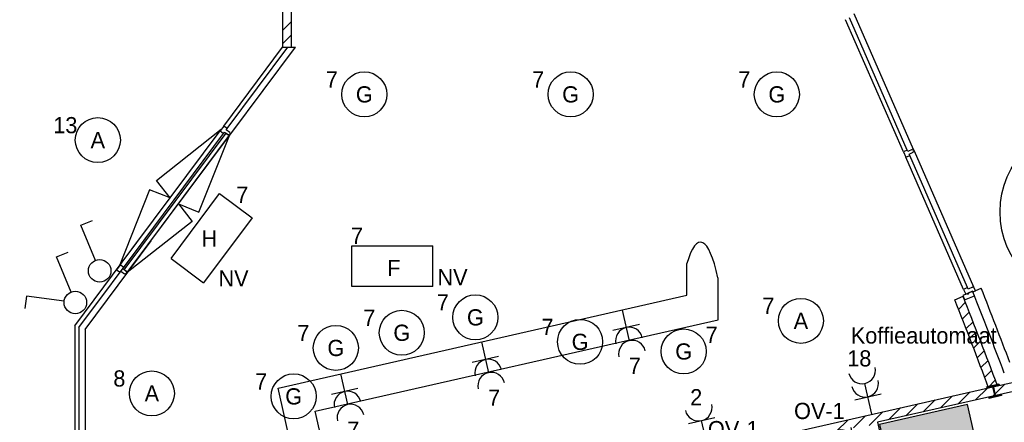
# Model space of a CAD drawing. Header units: millimetres. Extents: x -14827 to 65869, y -40284 to 56382.
# Tile 25 of 53: x 46095 to 57024, y 15739 to 20214. Entities that reach past the tile are written whole.
import ezdxf
from ezdxf.enums import TextEntityAlignment as Align

# ---------------------------------------------------------------- set-up
doc = ezdxf.new("R2010")
doc.units = ezdxf.units.MM
doc.header["$LTSCALE"] = 100
doc.header["$PDMODE"] = 1
for name, color, linetype in [('AA31XI--_HOUT', 242, 'Continuous'), ('AB$8A---_HULPLIJNEN', 7, 'Continuous'), ('AL$8A---_HULPLIJNEN', 1, 'Continuous'), ('EL6212--', 130, 'Continuous'), ('EL6222--', 130, 'Continuous'), ('EL6311--', 130, 'Continuous'), ('EL6350--', 130, 'Continuous'), ('xref', 9, 'Continuous')]:
    doc.layers.add(name, color=color, linetype=linetype)
doc.styles.add('BURO-018', font='BUROFONT', dxfattribs={"height": 180})

# ---------------------------------------------------------------- blocks, each defined once
blk = doc.blocks.new('AVB_IP')
at = {"layer": 'AL$8A---_HULPLIJNEN'}
blk.add_point((0, 0), dxfattribs=at)
blk = doc.blocks.new('111304')
at = {"color": 0, "linetype": 'Continuous'}
for p, q in [((-1.5, 4.5), (1.5, 4.5)), ((0, 1), (0, 4.5))]:
    blk.add_line(p, q, dxfattribs=at)
blk.add_arc((0, 6), 1.5, 180, 0, dxfattribs=at)
at = {"color": 0, "linetype": 'Continuous', "style": 'BURO-018'}
for tag, p in [('E_GKAST', (0, 11.5)), ('E_GROEP', (0, 8.5)), ('E_SGROEP', (4.5, 8.5))]:
    blk.add_attdef(tag, text='', height=1.8, dxfattribs=at).set_placement(p, align=Align.MIDDLE)
at = {"color": 0, "linetype": 'Continuous', "style": 'BURO-018', "flags": 1}
for tag, p in [('E_VERMCODE', (13, 8.5)), ('E_MATCODE', (0, 0))]:
    blk.add_attdef(tag, text='', height=1.8, dxfattribs=at).set_placement(p, align=Align.MIDDLE)
blk = doc.blocks.new('111304A')
at = {"color": 0, "linetype": 'Continuous'}
for p, q in [((0, 1), (0, 4.5)), ((-1.5, 3), (1.5, 3))]:
    blk.add_line(p, q, dxfattribs=at)
for centre in [(0, 6), (0, 4.5)]:
    blk.add_arc(centre, 1.5, 180, 0, dxfattribs=at)
at = {"color": 0, "linetype": 'Continuous', "style": 'BURO-018'}
for tag, p in [('E_GKAST', (0, 11.5)), ('E_GROEP', (0, 8.5)), ('E_SGROEP', (4.5, 8.5))]:
    blk.add_attdef(tag, text='', height=1.8, dxfattribs=at).set_placement(p, align=Align.MIDDLE)
at = {"color": 0, "linetype": 'Continuous', "style": 'BURO-018', "flags": 1}
for tag, p in [('E_VERMCODE', (13, 8.5)), ('E_MATCODE', (0, 0))]:
    blk.add_attdef(tag, text='', height=1.8, dxfattribs=at).set_placement(p, align=Align.MIDDLE)
blk = doc.blocks.new('1116A4C')
at = {"color": 0, "linetype": 'Continuous'}
for p, q in [((-5, 4), (-5, 1)), ((5, 4), (-5, 4)), ((5, 1), (5, 4)), ((-5, 1), (5, 1))]:
    blk.add_line(p, q, dxfattribs=at)
blk.add_solid([(-5, 4), (-5, 1), (5, 4), (5, 1)], dxfattribs=at)
at = {"color": 0, "linetype": 'Continuous', "style": 'BURO-018'}
for tag, p in [('E_GKAST', (0, 15)), ('E_GROEP', (0, 9)), ('E_SGROEP', (4.5, 9)), ('E_KAST', (0, 6))]:
    blk.add_attdef(tag, text='', height=1.8, dxfattribs=at).set_placement(p, align=Align.MIDDLE)
at = {"color": 0, "linetype": 'Continuous', "style": 'BURO-018', "flags": 1}
blk.add_attdef('E_MATCODE', text='', height=1.8, dxfattribs=at).set_placement((0, 0), align=Align.MIDDLE)
blk = doc.blocks.new('1115B3A')
at = {"color": 0, "linetype": 'Continuous'}
blk.add_circle((0, 0), 2.5, dxfattribs=at)
at = {"color": 0, "linetype": 'Continuous', "style": 'BURO-018'}
for tag, p in [('E_GKAST', (0, 8)), ('E_GROEP', (0, 5)), ('E_SGROEP', (4.5, 5)), ('E_ARMCODE', (0, 0)), ('E_SLET', (4.5, -1))]:
    blk.add_attdef(tag, text='', height=1.8, dxfattribs=at).set_placement(p, align=Align.MIDDLE)
blk = doc.blocks.new('1115C3A')
at = {"color": 0, "linetype": 'Continuous'}
for p, q in [((-4.5, 5.5), (4.5, 5.5)), ((-4.5, 1), (-4.5, 5.5)), ((4.5, 1), (4.5, 5.5)), ((4.5, 1), (-4.5, 1))]:
    blk.add_line(p, q, dxfattribs=at)
at = {"color": 0, "linetype": 'Continuous', "style": 'BURO-018'}
for tag, p in [('E_GKAST', (0, 15.17)), ('E_GROEP', (0, 12.17)), ('E_SGROEP', (4.5, 12.17)), ('E_ARMCODE', (0, 8))]:
    blk.add_attdef(tag, text='', height=1.8, dxfattribs=at).set_placement(p, align=Align.MIDDLE)
blk = doc.blocks.new('1114A1')
at = {"color": 0, "linetype": 'Continuous'}
for p, q in [((0.62, 3.33), (2.74, 7)), ((2.74, 7), (3.95, 6.3))]:
    blk.add_line(p, q, dxfattribs=at)
blk.add_circle((0, 2.25), 1.25, dxfattribs=at)
at = {"color": 0, "linetype": 'Continuous', "style": 'BURO-018'}
for tag, p in [('E_SLET1', (3.36, 9)), ('E_GROEP', (0, 0)), ('E_GKAST', (0, 0))]:
    blk.add_attdef(tag, text='', height=1.8, dxfattribs=at).set_placement(p, align=Align.MIDDLE)
at = {"color": 0, "linetype": 'Continuous', "style": 'BURO-018', "flags": 1}
for tag in ['E_MATCODE', 'E_SGROEP']:
    blk.add_attdef(tag, text='', height=1.8, dxfattribs=at).set_placement((0, 0), align=Align.MIDDLE)
blk = doc.blocks.new('111405')
at = {"color": 0, "linetype": 'Continuous'}
for p, q in [((-2.74, 7), (-3.95, 6.3)), ((-0.62, 3.33), (-2.74, 7)), ((0.62, 3.33), (2.74, 7)), ((2.74, 7), (3.95, 6.3))]:
    blk.add_line(p, q, dxfattribs=at)
blk.add_circle((0, 2.25), 1.25, dxfattribs=at)
at = {"color": 0, "linetype": 'Continuous', "style": 'BURO-018'}
for tag, p in [('E_SLET1', (-3.42, 9)), ('E_SLET2', (3.42, 9)), ('E_GROEP', (-49685.21, -14495.88)), ('E_GKAST', (-49685.21, -14495.88))]:
    blk.add_attdef(tag, text='', height=1.8, dxfattribs=at).set_placement(p, align=Align.MIDDLE)
at = {"color": 0, "linetype": 'Continuous', "style": 'BURO-018', "flags": 1}
for tag in ['E_MATCODE', 'E_SGROEP']:
    blk.add_attdef(tag, text='', height=1.8, dxfattribs=at).set_placement((-49685.21, -14495.88), align=Align.MIDDLE)

msp = doc.modelspace()

# ---------------------------------------------------------------- hatches: boundary and pattern name
at = {"layer": 'AA31XI--_HOUT'}
h = msp.add_hatch(dxfattribs=at)
h.set_pattern_fill('', color=256, scale=880, angle=113.6157, style=0, pattern_type=0)
h.set_pattern_definition([])
h.paths.add_polyline_path([(55974, 18704), (55967, 18719), (56013, 18740), (56011, 18744), (56026, 18751), (56017, 18772), (56002, 18765), (56000, 18770), (55953, 18749), (55947, 18765), (55904, 18746), (55930, 18685)])
h = msp.add_hatch(dxfattribs=at)
h.set_pattern_fill('', color=256, scale=880, angle=113.6157, style=0, pattern_type=0)
h.set_pattern_definition([])
h.paths.add_polyline_path([(56704, 17201), (56685, 17243), (56671, 17236), (56669, 17241), (56622, 17220), (56615, 17236), (56572, 17217), (56595, 17164), (56614, 17172), (56617, 17164), (56627, 17168), (56623, 17176), (56672, 17198), (56676, 17189)])

# ---------------------------------------------------------------- linework, layer by layer
at = {"layer": 'EL6350--', "color": 1}
msp.add_circle((57981, 18078), 1004, dxfattribs=at)
at = {"layer": 'xref'}
for p, q in [((49013, 21116), (49013, 19910)), ((49113, 19910), (49113, 21116)), ((55947, 18765), (55305, 20233)), ((56017, 18772), (55358, 20280)), ((49013, 20095), (49113, 20195)), ((55904, 18746), (55262, 20214)), ((49013, 19946), (49113, 20046)), ((48359, 19032), (49013, 19910)), ((48397, 19004), (49071, 19910)), ((48437, 18946), (49155, 19910)), ((49013, 19910), (49155, 19910)), ((47211, 17489), (48319, 18978)), ((47249, 17461), (48357, 18950)), ((47256, 17433), (48385, 18951)), ((48419, 18929), (47287, 17408)), ((47289, 17403), (48424, 18928)), ((47613, 18426), (48332, 18996)), ((48085, 18075), (48424, 18928)), ((48385, 18951), (48419, 18929)), ((56615, 17236), (55974, 18704)), ((56685, 17243), (56026, 18751)), ((56572, 17217), (55930, 18685)), ((47765, 18234), (47613, 18426)), ((47537, 18324), (47198, 17471)), ((47765, 18234), (47537, 18324)), ((47857, 18166), (48009, 17973)), ((47857, 18166), (48085, 18075)), ((48009, 17973), (47289, 17403)), ((46706, 16810), (47448, 17808)), ((46753, 16794), (47486, 17780)), ((46820, 16772), (47553, 17757)), ((53500, 17151), (53500, 17506)), ((47287, 17408), (47256, 17433)), ((53846, 16878), (53846, 17347)), ((56614, 17172), (56562, 17149)), ((56617, 17164), (56614, 17172)), ((56627, 17168), (56617, 17164)), ((56672, 17198), (56623, 17176)), ((56623, 17176), (56627, 17168)), ((56676, 17189), (56672, 17198)), ((56676, 17189), (56768, 17229)), ((56693, 17147), (56676, 17189)), ((48962, 16120), (53500, 17151)), ((56474, 17101), (56566, 17141)), ((56516, 16995), (56593, 17073)), ((56562, 17149), (56566, 17141)), ((56566, 17141), (56583, 17099)), ((56583, 17099), (56693, 17147)), ((56558, 16888), (56635, 16965)), ((49375, 15862), (53846, 16878)), ((56600, 16781), (56677, 16858)), ((56948, 16146), (60373, 16924)), ((46706, 16810), (46706, 13013)), ((46753, 16794), (46753, 13013)), ((46820, 16772), (46820, 12899)), ((56642, 16673), (56719, 16750)), ((56683, 16565), (56760, 16643)), ((56724, 16457), (56802, 16534)), ((56765, 16349), (56843, 16426)), ((56806, 16240), (56884, 16318)), ((57957, 16273), (55617, 15741)), ((56847, 16131), (56924, 16209)), ((49349, 14419), (48962, 16120)), ((53254, 15307), (56850, 16124)), ((56510, 15944), (56643, 16077)), ((56703, 15988), (56836, 16120)), ((56827, 16135), (56963, 16166)), ((56829, 16127), (56827, 16135)), ((56883, 16139), (56829, 16127)), ((56850, 16124), (56948, 16146)), ((56896, 16032), (57029, 16164)), ((56917, 16041), (56897, 16130)), ((56902, 16131), (56923, 16042)), ((56965, 16158), (56911, 16146)), ((56963, 16166), (56965, 16158)), ((56123, 15856), (56256, 15989)), ((56317, 15900), (56449, 16033)), ((56854, 16014), (56908, 16026)), ((56856, 16006), (56854, 16014)), ((56993, 16037), (56856, 16006)), ((56937, 16033), (56991, 16045)), ((56991, 16045), (56993, 16037)), ((49686, 14496), (49375, 15862)), ((55523, 15703), (55676, 15857)), ((55737, 15768), (55870, 15901)), ((55930, 15812), (56063, 15945)), ((55157, 15637), (55290, 15769)), ((55350, 15680), (55483, 15813)), ((55617, 15741), (55756, 15127))]:
    msp.add_line(p, q, dxfattribs=at)
for points in [[(48357, 18950), (48367, 18964), (48408, 18933), (48411, 18937), (48424, 18928), (48437, 18946), (48425, 18956), (48428, 18960), (48387, 18990), (48397, 19004), (48359, 19032), (48319, 18978)], [(55974, 18704), (55967, 18719), (56013, 18740), (56011, 18744), (56026, 18751), (56017, 18772), (56002, 18765), (56000, 18770), (55953, 18749), (55947, 18765), (55904, 18746), (55930, 18685)], [(47209, 17407), (47219, 17421), (47260, 17390), (47263, 17395), (47276, 17385), (47289, 17403), (47277, 17413), (47280, 17417), (47239, 17447), (47249, 17461), (47211, 17489), (47171, 17435)], [(56704, 17201), (56685, 17243), (56671, 17236), (56669, 17241), (56622, 17220), (56615, 17236), (56572, 17217), (56595, 17164), (56614, 17172), (56617, 17164), (56627, 17168), (56623, 17176), (56672, 17198), (56676, 17189)]]:
    msp.add_lwpolyline(points, close=True, dxfattribs=at)
for centre, radius, start, end in [((11062, -896), 49068, 20.4973, 21.6273), ((11062, -896), 49168, 20.5992, 21.6313), ((11062, -896), 48848, 20.3902, 21.6183), ((11062, -896), 48948, 20.3746, 21.6224), ((56885, 16128), 12, 12.7999, 102.7999), ((56914, 16134), 12, 102.7999, 192.7999), ((56906, 16038), 12, 282.7999, 12.7999), ((56934, 16044), 12, 192.7999, 282.7999)]:
    msp.add_arc(centre, radius, start, end, dxfattribs=at)
msp.add_ellipse((53652, 15651), major_axis=(0, -2090), ratio=0.158149, start_param=8.800299, end_param=9.904078, dxfattribs=at)

# ---------------------------------------------------------------- block references
at = {"layer": 'AB$8A---_HULPLIJNEN', "xscale": 0.2000000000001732, "yscale": 0.1999999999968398, "zscale": 0.2, "rotation": 113.6156590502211}
for p in [(56035, 18731), (56704, 17201)]:
    msp.add_blockref('AVB_IP', p, dxfattribs=at)
at = {"layer": 'EL6212--'}
ref = msp.add_blockref('1116A4C', (56216, 15437), dxfattribs=dict(at, xscale=99.99999999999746, yscale=100, zscale=100, rotation=12.799947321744))
ref.add_attrib('E_GKAST', 'OV-1', dxfattribs={"layer": '0', "color": 7, "linetype": 'Continuous', "height": 180, "style": 'BURO-018'}).set_placement((56258, 15361), align=Align.MIDDLE)
at = {"layer": 'EL6222--'}
ref = msp.add_blockref('111304A', (52760, 17085), dxfattribs=dict(at, xscale=99.99999999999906, yscale=100, zscale=100, rotation=192.799947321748))
ref.add_attrib('E_GROEP', '7', dxfattribs={"layer": '0', "color": 7, "linetype": 'Continuous', "height": 180, "style": 'BURO-018'}).set_placement((52923, 16368), align=Align.MIDDLE)
ref = msp.add_blockref('111304A', (55577, 15732), dxfattribs=dict(at, xscale=99.99999999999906, yscale=100, zscale=100, rotation=12.79994732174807))
ref.add_attrib('E_GROEP', '18', dxfattribs={"layer": '0', "color": 7, "linetype": 'Continuous', "height": 180, "style": 'BURO-018'}).set_placement((55414, 16450), align=Align.MIDDLE)
ref.add_attrib('E_VERMCODE', 'Koffieautomaat', dxfattribs={"layer": '0', "color": 7, "linetype": 'Continuous', "height": 180, "style": 'BURO-018'}).set_placement((56129, 16708), align=Align.MIDDLE)
ref = msp.add_blockref('111304A', (51197, 16730), dxfattribs=dict(at, xscale=99.99999999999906, yscale=100, zscale=100, rotation=192.799947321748))
ref.add_attrib('E_GROEP', '7', dxfattribs={"layer": '0', "color": 7, "linetype": 'Continuous', "height": 180, "style": 'BURO-018'}).set_placement((51361, 16013), align=Align.MIDDLE)
ref = msp.add_blockref('111304A', (49635, 16375), dxfattribs=dict(at, xscale=99.99999999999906, yscale=100, zscale=100, rotation=192.799947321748))
ref.add_attrib('E_GROEP', '7', dxfattribs={"layer": '0', "color": 7, "linetype": 'Continuous', "height": 180, "style": 'BURO-018'}).set_placement((49798, 15658), align=Align.MIDDLE)
ref = msp.add_blockref('111304', (53763, 15320), dxfattribs=dict(at, xscale=99.99999999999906, yscale=100, zscale=100, rotation=12.79994732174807))
ref.add_attrib('E_GROEP', '2', dxfattribs={"layer": '0', "color": 7, "linetype": 'Continuous', "height": 180, "style": 'BURO-018'}).set_placement((53604, 16020), align=Align.MIDDLE)
ref.add_attrib('E_GKAST', 'OV-1', dxfattribs={"layer": '0', "color": 7, "linetype": 'Continuous', "height": 180, "style": 'BURO-018'}).set_placement((54015, 15664), align=Align.MIDDLE)
ref = msp.add_blockref('111304A', (55648, 15604), dxfattribs=dict(at, xscale=99.99999999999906, yscale=100, zscale=100, rotation=102.7999473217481))
ref.add_attrib('E_GROEP', '7', dxfattribs={"layer": '0', "color": 7, "linetype": 'Continuous', "height": 180, "style": 'BURO-018'}).set_placement((54930, 15441), align=Align.MIDDLE)
ref.add_attrib('E_GKAST', 'OV-1', dxfattribs={"layer": '0', "color": 7, "linetype": 'Continuous', "height": 180, "style": 'BURO-018'}).set_placement((54971, 15866), align=Align.MIDDLE)
at = {"layer": 'EL6311--'}
ref = msp.add_blockref('1115B3A', (49920, 19384), dxfattribs=dict(at, xscale=100, yscale=100, zscale=100))
ref.add_attrib('E_ARMCODE', 'G', dxfattribs={"layer": '0', "color": 7, "linetype": 'Continuous', "height": 180, "style": 'BURO-018'}).set_placement((49920, 19384), align=Align.MIDDLE)
ref.add_attrib('E_GROEP', '7', dxfattribs={"layer": '0', "color": 7, "linetype": 'Continuous', "height": 180, "style": 'BURO-018'}).set_placement((49559, 19550), align=Align.MIDDLE)
ref = msp.add_blockref('1115B3A', (52210, 19384), dxfattribs=dict(at, xscale=100, yscale=100, zscale=100))
ref.add_attrib('E_ARMCODE', 'G', dxfattribs={"layer": '0', "color": 7, "linetype": 'Continuous', "height": 180, "style": 'BURO-018'}).set_placement((52210, 19384), align=Align.MIDDLE)
ref.add_attrib('E_GROEP', '7', dxfattribs={"layer": '0', "color": 7, "linetype": 'Continuous', "height": 180, "style": 'BURO-018'}).set_placement((51849, 19550), align=Align.MIDDLE)
ref = msp.add_blockref('1115B3A', (54499, 19384), dxfattribs=dict(at, xscale=100, yscale=100, zscale=100))
ref.add_attrib('E_ARMCODE', 'G', dxfattribs={"layer": '0', "color": 7, "linetype": 'Continuous', "height": 180, "style": 'BURO-018'}).set_placement((54499, 19384), align=Align.MIDDLE)
ref.add_attrib('E_GROEP', '7', dxfattribs={"layer": '0', "color": 7, "linetype": 'Continuous', "height": 180, "style": 'BURO-018'}).set_placement((54138, 19550), align=Align.MIDDLE)
ref = msp.add_blockref('1115B3A', (46962, 18876), dxfattribs=dict(at, xscale=100, yscale=100, zscale=100))
ref.add_attrib('E_ARMCODE', 'A', dxfattribs={"layer": '0', "color": 7, "linetype": 'Continuous', "height": 180, "style": 'BURO-018'}).set_placement((46962, 18876), align=Align.MIDDLE)
ref.add_attrib('E_GROEP', '13', dxfattribs={"layer": '0', "color": 7, "linetype": 'Continuous', "height": 180, "style": 'BURO-018'}).set_placement((46601, 19042), align=Align.MIDDLE)
at = {"layer": 'EL6311--', "xscale": 100.0000000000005, "yscale": 100.0000000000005, "zscale": 100, "rotation": 52.48419632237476}
for name, p in [('1114A1', (47161, 17286)), ('111405', (46891, 16934))]:
    msp.add_blockref(name, p, dxfattribs=at)
at = {"layer": 'EL6311--'}
ref = msp.add_blockref('1115B3A', (51153, 16906), dxfattribs=dict(at, xscale=100, yscale=100, zscale=100))
ref.add_attrib('E_ARMCODE', 'G', dxfattribs={"layer": '0', "color": 7, "linetype": 'Continuous', "height": 180, "style": 'BURO-018'}).set_placement((51153, 16906), align=Align.MIDDLE)
ref.add_attrib('E_GROEP', '7', dxfattribs={"layer": '0', "color": 7, "linetype": 'Continuous', "height": 180, "style": 'BURO-018'}).set_placement((50792, 17073), align=Align.MIDDLE)
ref = msp.add_blockref('1115B3A', (54766, 16867), dxfattribs=dict(at, xscale=100, yscale=100, zscale=100))
ref.add_attrib('E_ARMCODE', 'A', dxfattribs={"layer": '0', "color": 7, "linetype": 'Continuous', "height": 180, "style": 'BURO-018'}).set_placement((54766, 16867), align=Align.MIDDLE)
ref.add_attrib('E_GROEP', '7', dxfattribs={"layer": '0', "color": 7, "linetype": 'Continuous', "height": 180, "style": 'BURO-018'}).set_placement((54405, 17034), align=Align.MIDDLE)
ref = msp.add_blockref('1115B3A', (50336, 16735), dxfattribs=dict(at, xscale=100, yscale=100, zscale=100))
ref.add_attrib('E_ARMCODE', 'G', dxfattribs={"layer": '0', "color": 7, "linetype": 'Continuous', "height": 180, "style": 'BURO-018'}).set_placement((50336, 16735), align=Align.MIDDLE)
ref.add_attrib('E_GROEP', '7', dxfattribs={"layer": '0', "color": 7, "linetype": 'Continuous', "height": 180, "style": 'BURO-018'}).set_placement((49975, 16901), align=Align.MIDDLE)
ref = msp.add_blockref('1115B3A', (49604, 16566), dxfattribs=dict(at, xscale=100, yscale=100, zscale=100))
ref.add_attrib('E_ARMCODE', 'G', dxfattribs={"layer": '0', "color": 7, "linetype": 'Continuous', "height": 180, "style": 'BURO-018'}).set_placement((49604, 16566), align=Align.MIDDLE)
ref.add_attrib('E_GROEP', '7', dxfattribs={"layer": '0', "color": 7, "linetype": 'Continuous', "height": 180, "style": 'BURO-018'}).set_placement((49244, 16732), align=Align.MIDDLE)
ref = msp.add_blockref('1115B3A', (52315, 16634), dxfattribs=dict(at, xscale=100, yscale=100, zscale=100))
ref.add_attrib('E_ARMCODE', 'G', dxfattribs={"layer": '0', "color": 7, "linetype": 'Continuous', "height": 180, "style": 'BURO-018'}).set_placement((52315, 16634), align=Align.MIDDLE)
ref.add_attrib('E_GROEP', '7', dxfattribs={"layer": '0', "color": 7, "linetype": 'Continuous', "height": 180, "style": 'BURO-018'}).set_placement((51954, 16800), align=Align.MIDDLE)
ref = msp.add_blockref('1115B3A', (53465, 16527), dxfattribs=dict(at, xscale=100, yscale=100, zscale=100))
ref.add_attrib('E_ARMCODE', 'G', dxfattribs={"layer": '0', "color": 7, "linetype": 'Continuous', "height": 180, "style": 'BURO-018'}).set_placement((53465, 16527), align=Align.MIDDLE)
ref.add_attrib('E_GROEP', '7', dxfattribs={"layer": '0', "color": 7, "linetype": 'Continuous', "height": 180, "style": 'BURO-018'}).set_placement((53775, 16712), align=Align.MIDDLE)
ref = msp.add_blockref('1115B3A', (47562, 16061), dxfattribs=dict(at, xscale=100, yscale=100, zscale=100))
ref.add_attrib('E_ARMCODE', 'A', dxfattribs={"layer": '0', "color": 7, "linetype": 'Continuous', "height": 180, "style": 'BURO-018'}).set_placement((47562, 16061), align=Align.MIDDLE)
ref.add_attrib('E_GROEP', '8', dxfattribs={"layer": '0', "color": 7, "linetype": 'Continuous', "height": 180, "style": 'BURO-018'}).set_placement((47201, 16227), align=Align.MIDDLE)
ref = msp.add_blockref('1115B3A', (49136, 16028), dxfattribs=dict(at, xscale=100, yscale=100, zscale=100))
ref.add_attrib('E_ARMCODE', 'G', dxfattribs={"layer": '0', "color": 7, "linetype": 'Continuous', "height": 180, "style": 'BURO-018'}).set_placement((49136, 16028), align=Align.MIDDLE)
ref.add_attrib('E_GROEP', '7', dxfattribs={"layer": '0', "color": 7, "linetype": 'Continuous', "height": 180, "style": 'BURO-018'}).set_placement((48775, 16194), align=Align.MIDDLE)
at = {"layer": 'EL6350--'}
ref = msp.add_blockref('1115C3A', (47964, 17980), dxfattribs=dict(at, xscale=100.0000000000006, yscale=100, zscale=100, rotation=233.3447411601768))
ref.add_attrib('E_ARMCODE', 'H', dxfattribs={"layer": '0', "color": 7, "linetype": 'Continuous', "height": 180, "style": 'BURO-018'}).set_placement((48199, 17783), align=Align.MIDDLE)
ref.add_attrib('E_GROEP', '7', dxfattribs={"layer": '0', "color": 7, "linetype": 'Continuous', "height": 180, "style": 'BURO-018'}).set_placement((48565, 18268), align=Align.MIDDLE)
ref = msp.add_blockref('1115C3A', (50231, 17149), dxfattribs=dict(at, xscale=100, yscale=100, zscale=100))
ref.add_attrib('E_ARMCODE', 'F', dxfattribs={"layer": '0', "color": 7, "linetype": 'Continuous', "height": 180, "style": 'BURO-018'}).set_placement((50249, 17455), align=Align.MIDDLE)
ref.add_attrib('E_GROEP', '7', dxfattribs={"layer": '0', "color": 7, "linetype": 'Continuous', "height": 180, "style": 'BURO-018'}).set_placement((49839, 17813), align=Align.MIDDLE)

# ---------------------------------------------------------------- texts
at = {"layer": 'EL6350--', "color": 1, "style": 'BURO-018'}
for p in [(48301, 17249), (50732, 17262)]:
    msp.add_text('NV', height=180, dxfattribs=at).set_placement(p)

doc.saveas('drawing.dxf')
